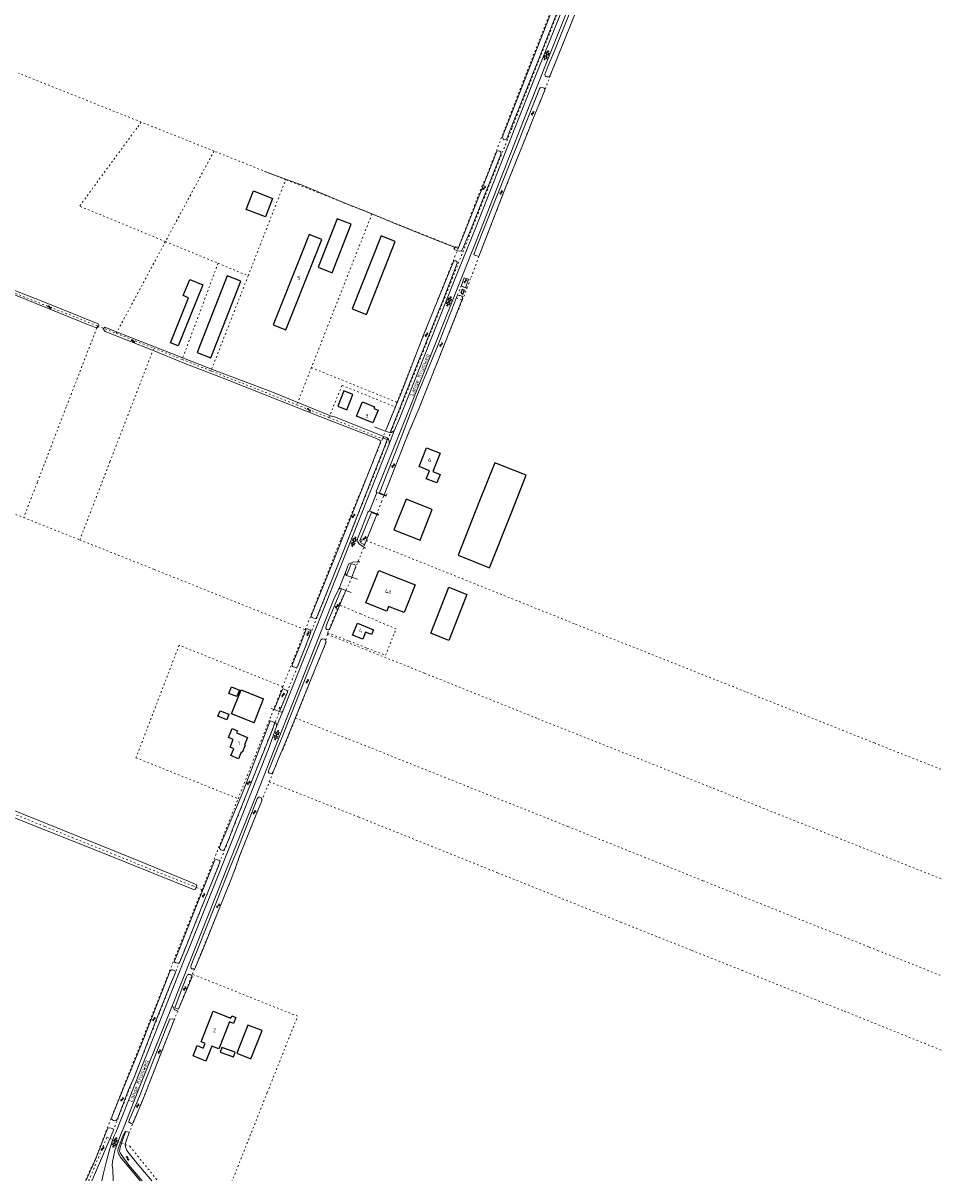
# Model space of a CAD drawing. Header units: metres. Extents: x 64961 to 73789, y 403835 to 410663.
# Tile 74 of 135: x 71258 to 71812, y 403860 to 404564. Entities that reach past the tile are written whole.
import ezdxf

# ---------------------------------------------------------------- set-up
doc = ezdxf.new("R2010")
doc.units = ezdxf.units.M
doc.linetypes.add('PERCEELGRENS', pattern=[2.5, 1, -1.5])
for name, color, linetype, lineweight in [('B-GEO-OG-GEBOUW_bijgebouw-G', 2, 'Continuous', 25), ('B-GEO-OG-GEBOUW_hoofdgebouw-G', 2, 'Continuous', 25), ('B-GEO-OG-GEBOUW_huisnr-T', 6, 'Continuous', 25), ('B-GEO-OG-GRENS_perceel-G', 253, 'PERCEELGRENS', 0), ('B-GEO-OG-GREPPEL_midslt-G', 253, 'Continuous', 0), ('B-GEO-OG-KUNSTWERK-G', 253, 'Continuous', 0), ('B-GEO-OG-MUUR-G', 253, 'Continuous', 0), ('B-GEO-OG-OVLIJNOBJ-G', 253, 'Continuous', 0), ('B-GEO-OG-SLOOT_insteek-G', 253, 'Continuous', 0), ('B-GEO-OG-STRAATNAAM-T', 7, 'Continuous', 35), ('B-GEO-OG-VERH_gesl-S', 253, 'Continuous', 0), ('B-GEO-OG-VERH_kntgesl-G', 253, 'Continuous', 0), ('B-GEO-OG-VERH_kntopen-G', 253, 'Continuous', 0), ('B-GEO-OG-WATER-S', 253, 'Continuous', 0), ('T22', 7, 'Continuous', 0)]:
    doc.layers.add(name, color=color, linetype=linetype, lineweight=lineweight)
doc.styles.add('isocp', font='isocp.shx')

# ---------------------------------------------------------------- blocks, each defined once
blk = doc.blocks.new('S05')
at = {"color": 0}
for p, q in [((0.08, 0.3), (0.38, 0.59)), ((0.11, -0.19), (0.41, 0.09)), ((0.38, 0.59), (0.68, 0.71)), ((0.41, 0.09), (0.71, 0.21)), ((0.68, 0.71), (1.01, 0.62)), ((0.71, 0.21), (1.02, 0.12)), ((1.01, 0.62), (1.33, 0.37)), ((1.02, 0.12), (1.36, -0.12)), ((1.33, 0.37), (1.66, 0.13)), ((1.66, 0.13), (1.97, 0.04)), ((1.97, 0.04), (2.28, 0.16)), ((2.28, 0.16), (2.58, 0.44)), ((1.36, -0.12), (1.68, -0.37)), ((1.68, -0.37), (2, -0.46)), ((2, -0.46), (2.31, -0.33)), ((2.31, -0.33), (2.61, -0.05))]:
    blk.add_line(p, q, dxfattribs=at)
blk = doc.blocks.new('S016')
at = {"color": 0, "linetype": 'Continuous'}
for points in [[(0.01, -0.38), (2.65, 1.15)], [(2.65, -1.15), (0.01, 0.38)], [(5.07, -1.15), (1.09, 1.15)], [(1.09, -1.15), (5.07, 1.15)], [(6.16, -0.38), (3.51, 1.15)], [(3.51, -1.15), (6.16, 0.37)]]:
    blk.add_lwpolyline(points, dxfattribs=at)

msp = doc.modelspace()

# ---------------------------------------------------------------- linework, layer by layer
at = {"layer": 'B-GEO-OG-GEBOUW_bijgebouw-G'}
for points in [[(71457.787, 404390.202), (71466.334, 404386.795), (71483.84, 404431.02), (71475.272, 404434.462), (71457.787, 404390.202)], [(71526.02, 404401.429), (71524.678, 404401.979), (71523.752, 404399.657), (71525.095, 404399.107), (71526.02, 404401.429)], [(71448.977, 404330.962), (71454.36, 404328.805), (71458.098, 404338.132), (71452.715, 404340.289), (71448.977, 404330.962)], [(71554.339, 404265.754), (71563.569, 404288.988), (71544.482, 404296.544), (71535.249, 404273.312)], [(71535.249, 404273.312), (71522.125, 404240.29), (71541.217, 404232.723), (71554.339, 404265.754)], [(71516.518, 404188.424), (71505.527, 404192.991), (71516.507, 404220.918), (71527.498, 404216.351), (71516.518, 404188.424)], [(71382.712, 404156.251), (71384.289, 404160.234)], [(71384.289, 404160.234), (71389.078, 404158.337)], [(71389.078, 404158.337), (71387.501, 404154.354)], [(71387.501, 404154.354), (71382.712, 404156.251)], [(71398.008, 404138.429), (71403.828, 404153.046)], [(71376.05, 404142.388), (71377.373, 404145.766)], [(71381.432, 404140.281), (71376.05, 404142.388)], [(71377.373, 404145.766), (71382.754, 404143.66)], [(71382.754, 404143.66), (71381.432, 404140.281)], [(71387.469, 403937.497), (71396.09, 403934.12), (71402.869, 403951.241), (71394.229, 403954.647), (71387.469, 403937.497)]]:
    msp.add_lwpolyline(points, dxfattribs=at)
at = {"layer": 'B-GEO-OG-GEBOUW_hoofdgebouw-G'}
for points in [[(71409.261, 404457.25), (71404.979, 404446.059), (71393.288, 404450.624), (71397.57, 404461.815), (71409.261, 404457.25)], [(71437.035, 404415.435), (71445.573, 404412.073), (71457.087, 404441.62), (71448.564, 404444.953), (71437.035, 404415.435)], [(71434.88, 404421.545), (71439.188, 404432.359), (71431.491, 404435.423), (71427.183, 404424.598)], [(71427.183, 404424.598), (71409.593, 404380.403), (71417.279, 404377.364), (71434.88, 404421.545)], [(71363.298, 404363.624), (71371.665, 404360.306), (71389.892, 404406.927), (71381.575, 404410.223), (71363.298, 404363.624)], [(71351.854, 404367.701), (71347.206, 404369.537), (71358.191, 404396.939), (71354.922, 404398.25), (71358.831, 404408.003), (71366.783, 404404.815), (71351.854, 404367.701)], [(71470.36, 404320.924), (71460.392, 404324.929), (71463.881, 404333.585), (71471.338, 404330.579), (71470.956, 404329.632), (71473.473, 404328.617), (71470.36, 404320.924)], [(71502.923, 404305.627), (71511.283, 404302.314), (71506.86, 404291.157), (71511.31, 404289.394), (71509.281, 404284.275), (71502.782, 404286.858), (71504.7, 404291.691), (71498.38, 404294.2), (71502.923, 404305.627)], [(71483.124, 404255.78), (71498.962, 404249.504), (71506.335, 404268.112), (71490.497, 404274.388), (71483.124, 404255.78)], [(71495.966, 404222.332), (71489.275, 404205.45), (71479.88, 404209.174), (71478.731, 404206.274), (71465.969, 404211.332), (71473.81, 404231.114), (71495.966, 404222.332)], [(71516.518, 404188.424), (71505.527, 404192.991), (71516.507, 404220.918), (71527.498, 404216.351), (71516.518, 404188.424)], [(71470.646, 404195.033), (71469.482, 404192.167), (71465.882, 404193.629), (71464.091, 404189.221), (71457.907, 404191.732), (71460.862, 404199.007), (71470.646, 404195.033)], [(71398.008, 404138.429), (71384.337, 404143.932), (71390.157, 404158.409), (71403.828, 404153.046)], [(71394.077, 404129.568), (71392.189, 404125.019), (71392.671, 404124.819), (71390.801, 404120.313), (71390.248, 404120.542), (71388.612, 404116.599), (71383.942, 404118.537), (71385.645, 404122.642), (71383.452, 404123.552), (71385.373, 404128.184), (71382.431, 404129.405), (71384.71, 404134.899), (71387.901, 404133.575), (71387.39, 404132.343), (71394.077, 404129.568)], [(71360.891, 403935.867), (71363.373, 403942.139), (71367.089, 403940.621), (71368.198, 403943.417), (71365.789, 403944.4), (71373.164, 403963.008), (71383.833, 403958.736), (71384.433, 403960.256), (71386.968, 403959.255), (71385.529, 403955.61), (71383.084, 403956.58), (71376.547, 403940.104), (71372.272, 403941.794), (71368.687, 403932.723), (71360.891, 403935.867)], [(71385.498, 403935.329), (71386.49, 403938.1), (71378.476, 403940.969), (71377.484, 403938.197), (71385.498, 403935.329)]]:
    msp.add_lwpolyline(points, dxfattribs=at)
at = {"layer": 'B-GEO-OG-GRENS_perceel-G'}
for points in [[(71608.516, 404645.216), (71612.028, 404643.653), (71611.147, 404641.545), (71589.626, 404587.493), (71554.903, 404500)], [(71565.48, 404500), (71567.045, 404503.916), (71574.265, 404521.54), (71579.033, 404534.243), (71591.322, 404564.771), (71605.364, 404599.861), (71616.313, 404626.038), (71621.991, 404639.22)], [(71550.73, 404500), (71564.218, 404534.853), (71564.254, 404534.869), (71584.269, 404586.21), (71586.22, 404591.024)], [(71329.366, 404503.71), (71254.741, 404533.434)], [(71329.366, 404503.71), (71326.643, 404500)], [(71338.68, 404500), (71329.366, 404503.71)], [(71326.643, 404500), (71291.856, 404452.61)], [(71373.634, 404486.077), (71338.68, 404500)], [(71554.903, 404500), (71518.815, 404409.066), (71518.834, 404409.058), (71475.206, 404300.2), (71475.206, 404300), (71394.875, 404098.682), (71373.163, 404043.492), (71355.581, 404000)], [(71522.148, 404426.923), (71536.545, 404464.649), (71539.144, 404470.062), (71550.73, 404500)], [(71530.934, 404411.713), (71534.786, 404422.02), (71551.056, 404463.897), (71565.48, 404500)], [(71373.634, 404486.077), (71344.091, 404431.054)], [(71417.265, 404468.698), (71373.634, 404486.077)], [(71394.425, 404410.282), (71417.265, 404468.698)], [(71469.696, 404447.815), (71417.265, 404468.698)], [(71344.091, 404431.054), (71291.856, 404452.61)], [(71469.696, 404447.815), (71432.907, 404354.405)], [(71522.148, 404426.923), (71469.696, 404447.815)], [(71344.091, 404431.054), (71314.137, 404375.264)], [(71344.091, 404431.054), (71376.118, 404417.837)], [(71484.929, 404333.301), (71522.148, 404426.923)], [(71376.118, 404417.837), (71354.268, 404359.373)], [(71376.118, 404417.837), (71394.425, 404410.282)], [(71394.425, 404410.282), (71371.805, 404352.429)], [(71529.94, 404409.117), (71530.934, 404411.713)], [(71527.526, 404402.815), (71524.029, 404404.199), (71521.097, 404396.884), (71524.691, 404395.41)], [(71524.691, 404395.41), (71527.526, 404402.815)], [(71527.526, 404402.815), (71529.94, 404409.117)], [(71252.884, 404399.518), (71302.842, 404379.736)], [(71466.385, 404249.288), (71472.738, 404265.131), (71475.524, 404272.948), (71487.987, 404304.563), (71492.338, 404315.477), (71498.227, 404329.277), (71513.902, 404368.686), (71524.691, 404395.41)], [(71302.329, 404378.506), (71283.734, 404330.401), (71266.175, 404284.677), (71257.87, 404263.194)], [(71302.329, 404378.506), (71302.842, 404379.736)], [(71302.842, 404379.736), (71314.137, 404375.264)], [(71314.137, 404375.264), (71336.968, 404366.223)], [(71291.969, 404249.649), (71310.325, 404297.147), (71336.968, 404366.223)], [(71336.968, 404366.223), (71354.268, 404359.373)], [(71354.268, 404359.373), (71371.805, 404352.429)], [(71432.907, 404354.405), (71423.99, 404331.765)], [(71432.907, 404354.405), (71484.929, 404333.301)], [(71371.805, 404352.429), (71372.303, 404352.232)], [(71372.303, 404352.232), (71423.99, 404331.765)], [(71443.54, 404324.024), (71451.514, 404343.619)], [(71451.514, 404343.619), (71483.821, 404330.513)], [(71483.821, 404330.513), (71484.929, 404333.301)], [(71423.99, 404331.765), (71443.54, 404324.024)], [(71476.114, 404311.126), (71483.821, 404330.513)], [(71443.54, 404324.024), (71476.114, 404311.126)], [(71429.129, 404194.996), (71450.867, 404250.109), (71476.114, 404311.126)], [(71246.056, 404267.928), (71257.87, 404263.194)], [(71257.87, 404263.194), (71291.969, 404249.649)], [(71291.969, 404249.649), (71337.254, 404231.68), (71429.129, 404194.996)], [(71466.385, 404249.288), (71457.435, 404226.967), (71453.614, 404218.295), (71449.631, 404210.152)], [(71466.385, 404249.288), (71524.526, 404226.091), (71593.599, 404198.363), (71697.783, 404157.035), (71775.356, 404126.161), (71865.389, 404090.502), (71903.479, 404075.143)], [(71442.808, 404193.128), (71455.92, 404188.052), (71466.702, 404183.888), (71478.028, 404179.48), (71484.414, 404195.526), (71462.924, 404204.605), (71449.631, 404210.152)], [(71449.631, 404210.152), (71442.808, 404193.128)], [(71415.411, 404160.376), (71422.731, 404178.774), (71429.129, 404194.996)], [(71442.581, 404192.194), (71440.78, 404184.768), (71435.266, 404171.336), (71423.285, 404141.277)], [(71442.808, 404193.128), (71442.581, 404192.194)], [(71442.581, 404192.194), (71501.781, 404168.574), (71570.722, 404140.899), (71675.075, 404099.504), (71752.268, 404068.781), (71842.454, 404033.061), (71880.542, 404017.704)], [(71415.411, 404160.376), (71352.423, 404185.595), (71326.17, 404117.135), (71388.307, 404092.258)], [(71388.307, 404092.258), (71415.411, 404160.376)], [(71407.277, 404102.573), (71413.857, 404118.945), (71415.568, 404122.155), (71423.285, 404141.277)], [(71423.285, 404141.277), (71455.747, 404128.436), (71504.427, 404109.036), (71588.943, 404075.321), (71671.079, 404042.408), (71772.292, 404002.016), (71777.368, 404000)], [(71183.053, 404110.661), (71201.214, 404103.4), (71227.017, 404092.485), (71248.881, 404084.213), (71270.744, 404075.349), (71287.33, 404068.659), (71313.289, 404058.213), (71332.011, 404050.585), (71343.726, 404045.9), (71360.795, 404039.206), (71366.25, 404036.823)], [(71366.401, 404000), (71376.746, 404025.241), (71384.105, 404043.342), (71386.301, 404049.032), (71389.914, 404059.187), (71398.86, 404081.625), (71407.277, 404102.573)], [(71407.277, 404102.573), (71461.698, 404081.073), (71546.165, 404047.249), (71621.093, 404017.166), (71664.308, 404000)], [(71366.25, 404036.823), (71388.307, 404092.258)], [(71366.25, 404036.823), (71351.598, 404000)], [(71351.598, 404000), (71310.883, 403897.675), (71301.362, 403872.878), (71295.237, 403859.879)], [(71355.581, 404000), (71348.685, 403982.942), (71326.362, 403926.301), (71310.417, 403885.647)], [(71360.478, 403985.55), (71366.401, 404000)], [(71664.308, 404000), (71694.815, 403987.882), (71756.994, 403963.103), (71843.978, 403928.133)], [(71777.368, 404000), (71860.054, 403967.158)], [(71341.971, 403939.102), (71360.478, 403985.55)], [(71406.03, 403913.52), (71424.52, 403960.01), (71360.478, 403985.55)], [(71319.64, 403882.017), (71320.104, 403884.016), (71324.746, 403896.095), (71330.573, 403909.921), (71341.971, 403939.102)], [(71406.03, 403913.52), (71384.696, 403859.879)], [(71297.391, 403859.879), (71308.454, 403886.42), (71310.417, 403885.647)], [(71310.417, 403885.647), (71319.64, 403882.017)], [(71319.64, 403882.017), (71322.486, 403880.897), (71338.253, 403861.341), (71339.435, 403859.879)]]:
    msp.add_lwpolyline(points, dxfattribs=at)
at = {"layer": 'B-GEO-OG-GREPPEL_midslt-G'}
msp.add_lwpolyline([(71520.321, 404427.419), (71508.3, 404432.165), (71493.699, 404438.08), (71482.212, 404442.713), (71467.73, 404448.741), (71452.806, 404454.671), (71438.451, 404460.666), (71426.819, 404465.49), (71417.778, 404468.791), (71407.814, 404472.349), (71404.414, 404473.608)], dxfattribs=at)
at = {"layer": 'B-GEO-OG-KUNSTWERK-G'}
for points in [[(71478.889, 404310.626), (71476.589, 404311.535), (71476.971, 404312.451)], [(71472.195, 404274.195), (71472.596, 404274.041)], [(71469.505, 404266.508), (71470.497, 404266.086)], [(71470.497, 404266.086), (71472.738, 404265.131)], [(71472.738, 404265.131), (71472.99, 404265.024)], [(71472.99, 404265.024), (71473.216, 404264.928)], [(71462.295, 404249.143), (71462.273, 404249.154), (71462.491, 404249.612)], [(71462.491, 404249.612), (71462.716, 404250.087), (71463.857, 404249.703), (71463.435, 404248.581), (71462.295, 404249.143)], [(71414.107, 404146.633), (71413.254, 404146.981), (71413.564, 404147.969), (71414.545, 404147.704)], [(71414.107, 404146.633), (71414.571, 404147.697), (71414.545, 404147.704)]]:
    msp.add_lwpolyline(points, dxfattribs=at)
at = {"layer": 'B-GEO-OG-MUUR-G'}
for points in [[(71477.143, 404277.056), (71477.781, 404276.806), (71477.682, 404276.619), (71474.092, 404278.052), (71474.146, 404278.23), (71474.238, 404278.194)], [(71474.238, 404278.194), (71477.143, 404277.056)], [(71469.487, 404266.465), (71469.398, 404266.499), (71469.293, 404266.325), (71469.411, 404266.281)], [(71469.411, 404266.281), (71472.704, 404265.047)], [(71470.497, 404266.086), (71469.487, 404266.465)], [(71472.99, 404265.024), (71473.018, 404265.137), (71470.497, 404266.086)], [(71472.704, 404265.047), (71472.97, 404264.947), (71472.99, 404265.024)]]:
    msp.add_lwpolyline(points, dxfattribs=at)
at = {"layer": 'B-GEO-OG-OVLIJNOBJ-G'}
msp.add_lwpolyline([(71328.658, 403859.879), (71316.768, 403874.261), (71315.885, 403875.63), (71315.552, 403876.394), (71315.374, 403877.176), (71315.217, 403877.959), (71315.216, 403878.606), (71315.254, 403879.448), (71318.298, 403887.577), (71319.607, 403889.987)], dxfattribs=at)
at = {"layer": 'B-GEO-OG-SLOOT_insteek-G'}
for points in [[(71578.123, 404531.983), (71577.545, 404531.256), (71577.015, 404531.212), (71576.201, 404531.221), (71575.554, 404531.459), (71575.038, 404531.907), (71574.897, 404532.568), (71576.786, 404537.61), (71580.321, 404545.985), (71593.025, 404577.347), (71613.283, 404629.253), (71614.594, 404630.443), (71615.596, 404630.531), (71616.412, 404630.427), (71617.102, 404629.773), (71617.337, 404629.113), (71617.343, 404628.602), (71617.123, 404627.974), (71605.364, 404599.861), (71591.322, 404564.771), (71578.123, 404531.983)], [(71587.056, 404591.77), (71551.137, 404500)], [(71554.257, 404500), (71554.419, 404500.43), (71571.277, 404542.182), (71584.707, 404576.224), (71589.819, 404590.667)], [(71562.154, 404500), (71571.707, 404523.913), (71572.097, 404524.581), (71573.231, 404524.708), (71573.952, 404524.603), (71574.544, 404524.251), (71574.948, 404523.688), (71574.936, 404523.157), (71567.045, 404503.916), (71565.48, 404500)], [(71534.786, 404422.02), (71531.65, 404422.966), (71533.096, 404427.074), (71543.605, 404453.695), (71559.21, 404492.629), (71562.154, 404500)], [(71565.48, 404500), (71551.056, 404463.897), (71534.786, 404422.02)], [(71551.791, 404493.446), (71551.663, 404493.231), (71549.965, 404492.854), (71549.212, 404494.24), (71549.639, 404496.173)], [(71551.137, 404500), (71549.639, 404496.173)], [(71551.791, 404493.446), (71554.257, 404500)], [(71520.321, 404427.419), (71519.564, 404426.455), (71521.829, 404425.498), (71523.916, 404425.145), (71524.459, 404425.682), (71524.867, 404426.349), (71529.391, 404437.426), (71548.047, 404483.972), (71548.228, 404484.713), (71548.066, 404485.563), (71547.453, 404486.086), (71546.808, 404486.229), (71545.75, 404485.989), (71545.472, 404485.494), (71543.269, 404479.786), (71524.194, 404431.89), (71522.52, 404427.836), (71521.727, 404427.656), (71520.72, 404427.928), (71520.321, 404427.419)], [(71303.655, 404380.317), (71303.117, 404380.955), (71271.432, 404393.75), (71208.45, 404418.513), (71169.039, 404434.301), (71140.479, 404445.468), (71136.768, 404446.976), (71135.115, 404447.448), (71131.163, 404448.517), (71130.975, 404446.868), (71135.504, 404445.086), (71145.592, 404440.815), (71176.691, 404428.012), (71206.785, 404416.807), (71252.948, 404398.487), (71298.281, 404379.987), (71301.704, 404378.816), (71302.708, 404378.753), (71303.458, 404379.368), (71303.655, 404380.317)], [(71489.429, 404344.069), (71501.198, 404374.686), (71518.871, 404417.963), (71519.313, 404419.01), (71519.649, 404419.393), (71520.844, 404419.275), (71521.434, 404418.998), (71521.581, 404417.845), (71513.798, 404397.563), (71494.405, 404349.304), (71480.767, 404314.933)], [(71528.553, 404408.215), (71525.722, 404408.976), (71523.946, 404403.936), (71526.535, 404402.869), (71528.553, 404408.215)], [(71489.436, 404317.126), (71496.959, 404337.045), (71509.764, 404367.897), (71521.133, 404397.028), (71521.575, 404398.018), (71522.632, 404398.333), (71523.295, 404398.304), (71524.38, 404397.862), (71524.767, 404397.185), (71524.756, 404396.484), (71513.902, 404368.686), (71498.227, 404329.277), (71491.598, 404313.744)], [(71478.889, 404310.626), (71477.172, 404305.672), (71470.186, 404288.336), (71452.552, 404243.411), (71436.175, 404202.574), (71435.615, 404201.923), (71434.401, 404202.079), (71433.432, 404202.37), (71432.533, 404203.041), (71432.661, 404203.478), (71446.673, 404237.905), (71469.145, 404294.572), (71474.858, 404309.09), (71474.769, 404310.169), (71474.158, 404310.578), (71473.396, 404310.929), (71472.484, 404311.202), (71438.024, 404324.778), (71380.292, 404347.653), (71355.825, 404356.995), (71336.222, 404365.09), (71307.489, 404376.463), (71306.259, 404377.944), (71307.157, 404378.902), (71312.711, 404376.848), (71333.415, 404368.597), (71373.658, 404352.856), (71408.149, 404339.792), (71445.543, 404324.736)], [(71478.005, 404315.74), (71487.302, 404338.537), (71489.429, 404344.069)], [(71485.473, 404306.682), (71489.436, 404317.126)], [(71488.696, 404306.361), (71491.598, 404313.744)], [(71485.473, 404306.682), (71481.432, 404296.388), (71474.238, 404278.194)], [(71477.143, 404277.056), (71488.696, 404306.361)], [(71462.491, 404249.612), (71469.411, 404266.281)], [(71465.465, 404246.992), (71472.704, 404265.047)], [(71469.411, 404266.281), (71469.487, 404266.465)], [(71469.487, 404266.465), (71469.505, 404266.508)], [(71472.704, 404265.047), (71472.738, 404265.131)], [(71462.295, 404249.143), (71463.027, 404247.822), (71464.285, 404247.092), (71465.465, 404246.992)], [(71456.385, 404233.562), (71457.17, 404235.014), (71458.249, 404234.891), (71459.304, 404234.579), (71460.003, 404233.371)], [(71454.283, 404228.008), (71456.385, 404233.562)], [(71457.435, 404226.967), (71460.003, 404233.371)], [(71453.843, 404218.837), (71444.042, 404195.625), (71443.387, 404194.992), (71442.248, 404195.205), (71441.617, 404195.785), (71441.628, 404196.429), (71442.362, 404198.369), (71451.099, 404219.876)], [(71429.787, 404195.3), (71429.433, 404194.785), (71426.427, 404186.624), (71421.034, 404173.127), (71421.365, 404172.694), (71423.47, 404172.089), (71424.482, 404172.378), (71429.433, 404185.411), (71430.959, 404189.255), (71432.039, 404192.26)], [(71430.258, 404195.476), (71429.787, 404195.3)], [(71431.855, 404194.965), (71430.258, 404195.476)], [(71432.49, 404194.159), (71431.855, 404194.965)], [(71432.039, 404192.26), (71432.49, 404194.159)], [(71414.541, 404128.343), (71414.836, 404129.01), (71416.726, 404133.975), (71427.147, 404160.083), (71438.652, 404188.818), (71439.666, 404189.569), (71441.089, 404189.302), (71441.552, 404188.607), (71441.79, 404187.72), (71441.704, 404187.018), (71435.266, 404171.336), (71418.168, 404129.088)], [(71410.175, 404146.503), (71415.239, 404158.895), (71415.938, 404159.018), (71417.937, 404158.132), (71418.411, 404157.146), (71414.545, 404147.704)], [(71414.107, 404146.633), (71413.567, 404145.315)], [(71407.838, 404139.602), (71390.8, 404095.124), (71377.027, 404062.82), (71377.038, 404061.893), (71377.823, 404061.239), (71379.324, 404060.822), (71380.09, 404061.665), (71382.408, 404067.222), (71386.629, 404078.352), (71409.502, 404134.721), (71410.632, 404138.618)], [(71412, 404122.366), (71414.541, 404128.343)], [(71415.055, 404121.854), (71418.168, 404129.088)], [(71406.77, 404109.216), (71412, 404122.366)], [(71415.055, 404121.854), (71414.521, 404120.598), (71409.672, 404108.53)], [(71189.39, 404106.432), (71253.356, 404080.15), (71304.79, 404059.73), (71336.991, 404046.807), (71361.263, 404037.106), (71362.144, 404037.166), (71362.671, 404037.852), (71363.12, 404039.419), (71362.884, 404039.908), (71361.415, 404040.729), (71326.936, 404054.9), (71271.041, 404077.399), (71227.064, 404094.979), (71191.592, 404109.053)], [(71409.672, 404108.53), (71408.932, 404107.564), (71408.399, 404107.454), (71407.147, 404107.858), (71406.76, 404108.355), (71406.77, 404109.216)], [(71399.992, 404092.139), (71400.66, 404093.112), (71401.096, 404093.318), (71402.299, 404092.799), (71402.722, 404092.118), (71402.637, 404091.023)], [(71386.554, 404057.975), (71388.043, 404061.685), (71399.992, 404092.139)], [(71402.637, 404091.023), (71398.86, 404081.625), (71389.157, 404057.287)], [(71383.898, 404051.742), (71386.554, 404057.975)], [(71355.697, 404000), (71363.283, 404019.056), (71376.146, 404050.87), (71377.16, 404053.965), (71377.159, 404054.396), (71376.512, 404054.943), (71375.788, 404055.177), (71374.965, 404055.255), (71374.221, 404055.097), (71374.065, 404054.882), (71362.803, 404026.75), (71352.186, 404000)], [(71363.292, 404000), (71374.725, 404028.625), (71383.898, 404051.742)], [(71386.759, 404050.218), (71389.157, 404057.287)], [(71386.759, 404050.218), (71384.105, 404043.342), (71376.746, 404025.241), (71366.547, 404000)], [(71349.648, 403993.604), (71349.571, 403993.017), (71350.335, 403992.528), (71351.432, 403992.275), (71352.156, 403992.276), (71352.919, 403993.021), (71355.697, 404000)], [(71352.186, 404000), (71349.648, 403993.604)], [(71366.547, 404000), (71362.419, 403989.783), (71361.95, 403988.999), (71361.402, 403988.744), (71360.776, 403988.723), (71360.247, 403988.84), (71359.757, 403989.231), (71359.58, 403989.72), (71359.599, 403990.171), (71359.814, 403990.778), (71360.516, 403993.05), (71363.292, 404000)], [(71319.219, 403917.771), (71321.757, 403924.118), (71329.057, 403942.043), (71347.052, 403987.55), (71347.599, 403987.982), (71347.991, 403988.159), (71348.422, 403988.12), (71349.048, 403987.925), (71349.813, 403987.515), (71350.127, 403986.791), (71349.971, 403986.027), (71347.668, 403980.502), (71337.869, 403956.191), (71325.184, 403923.241), (71322.333, 403917.109), (71322.041, 403916.169), (71314.859, 403897.598), (71314.195, 403896.52), (71313.333, 403896.46), (71312.511, 403896.616), (71311.884, 403896.968), (71311.374, 403897.613), (71311.744, 403899.121), (71319.219, 403917.771)], [(71352.035, 403964.217), (71349.782, 403965.017), (71353.744, 403975.478), (71356.866, 403983.98), (71357.413, 403985.097), (71358, 403985.391), (71359.057, 403985.392), (71359.605, 403985.236), (71360.213, 403984.709), (71360.292, 403983.965), (71352.035, 403964.217)], [(71328.976, 403912.83), (71326.634, 403907.481), (71322.085, 403896.706), (71321.91, 403895.845), (71322.204, 403895.453), (71323.184, 403894.808), (71324.378, 403895.221), (71331.718, 403912.618), (71334.138, 403919.004), (71341.203, 403937.164), (71349.62, 403958.175), (71346.726, 403958.447), (71339.222, 403939.511), (71332.079, 403921.312), (71331.611, 403919.823), (71328.976, 403912.83)], [(71307.895, 403889.054), (71301.64, 403872.765), (71295.57, 403859.879)], [(71307.895, 403889.054), (71309.026, 403892.001), (71310.217, 403892.091), (71311.659, 403891.711), (71312.515, 403891.256), (71312.234, 403890.048), (71301.609, 403865.036), (71299.352, 403859.879)], [(71329.975, 403859.879), (71321.787, 403869.411), (71317.079, 403875.886), (71316.452, 403876.923), (71316.235, 403877.765), (71316.273, 403878.979), (71316.526, 403880.35), (71318.067, 403884.659), (71319.92, 403890.027), (71322.114, 403889.266), (71320.104, 403884.016), (71319.637, 403882.038), (71319.854, 403880.53), (71320.346, 403878.808), (71321.209, 403877.595), (71326.935, 403870.416), (71335.854, 403859.879)]]:
    msp.add_lwpolyline(points, dxfattribs=at)
at = {"layer": 'B-GEO-OG-VERH_kntgesl-G'}
for points in [[(72000, 404568.242), (71977.429, 404577.269), (71865.422, 404622.206), (71761.907, 404663.685), (71673.889, 404698.633), (71650.996, 404707.623), (71648.346, 404707.825), (71646.369, 404707.424), (71644.434, 404706.604), (71643.002, 404705.028), (71640.349, 404701.705), (71639.161, 404698.664), (71620.127, 404651.573), (71610.634, 404627.589), (71601.912, 404604.97), (71564.24, 404510.358), (71560.159, 404500)], [(71556.694, 404500), (71567.829, 404528.26), (71590.012, 404583.749)], [(71560.159, 404500), (71533.469, 404432.249), (71497.375, 404341.765), (71473.605, 404281.991)], [(71483.297, 404315.916), (71486.318, 404322.864), (71519.741, 404407.161), (71532.906, 404439.627), (71556.694, 404500)], [(71483.297, 404315.916), (71480.195, 404307.754)], [(71415.563, 404145.532), (71428.577, 404177.996), (71451.255, 404234.798), (71473.582, 404290.971), (71480.195, 404307.754)], [(71472.632, 404278.428), (71468.388, 404267.772), (71468.201, 404267.261)], [(71472.632, 404278.428), (71472.261, 404279.113), (71472.805, 404280.546), (71473.605, 404281.991)], [(71472.632, 404278.428), (71478.203, 404276.235), (71478.745, 404277.686)], [(71468.201, 404267.261), (71467.236, 404266.418), (71465.356, 404261.667), (71460.833, 404250.331), (71461.139, 404248.234), (71462.346, 404246.765), (71465.785, 404244.685)], [(71468.201, 404267.261), (71473.733, 404265.021), (71473.478, 404264.424)], [(71455.45, 404234.801), (71454.027, 404231.101)], [(71462.445, 404236.277), (71460.78, 404236.281), (71458.113, 404236.078), (71456.175, 404235.339), (71455.45, 404234.801)], [(71455.567, 404235.107), (71455.45, 404234.801)], [(71454.027, 404231.101), (71453.684, 404229.753), (71453.793, 404228.523), (71454.197, 404228.036), (71454.283, 404228.008)], [(71454.283, 404228.008), (71457.435, 404226.967)], [(71457.435, 404226.967), (71460.947, 404225.807)], [(71449.748, 404220.104), (71449.321, 404219.436), (71446.273, 404213.093), (71423.564, 404155.646), (71409.945, 404121.622), (71401.264, 404099.363), (71381.258, 404049.369), (71361.545, 404000)], [(71451.099, 404219.876), (71450.715, 404220.021), (71449.748, 404220.104)], [(71453.843, 404218.837), (71451.099, 404219.876)], [(71457.164, 404217.58), (71453.843, 404218.837)], [(71408.386, 404147.13), (71410.175, 404146.503)], [(71410.175, 404146.503), (71413.567, 404145.314)], [(71415.563, 404145.532), (71411.626, 404136.072)], [(71413.567, 404145.314), (71414.548, 404144.97), (71415.171, 404145.11), (71415.563, 404145.532)], [(71357.877, 404000), (71383.433, 404063.704), (71406.589, 404121.979), (71411.626, 404136.072)], [(71407.838, 404139.602), (71406.92, 404139.916)], [(71410.632, 404138.618), (71410.571, 404138.673), (71407.838, 404139.602)], [(71411.626, 404136.072), (71411.65, 404137.152), (71411.414, 404137.925), (71410.632, 404138.618)], [(71313.82, 403889.293), (71355.951, 403995.198), (71357.877, 404000)], [(71361.545, 404000), (71358.871, 403993.302), (71348.39, 403966.699)], [(71348.39, 403966.699), (71348.548, 403965.877), (71349.352, 403964.371), (71349.725, 403963.921), (71351.841, 403963.121)], [(71312.349, 403859.879), (71312.331, 403859.975), (71311.995, 403866.9), (71311.709, 403869.216), (71311.908, 403871.699), (71312.435, 403874.388), (71313.374, 403878.418), (71316.762, 403887.735), (71319.342, 403894.04), (71328.449, 403917.472)], [(71305.356, 403859.879), (71306.499, 403864.595), (71308.273, 403871.799), (71309.861, 403877.981), (71311.26, 403882.861), (71312.738, 403886.829), (71313.82, 403889.293)]]:
    msp.add_lwpolyline(points, dxfattribs=at)
at = {"layer": 'B-GEO-OG-VERH_kntopen-G'}
for points in [[(71445.939, 404324.855), (71476.971, 404312.451)], [(71471.298, 404318.459), (71476.665, 404316.233), (71478.005, 404315.74)], [(71479.692, 404310.851), (71479.434, 404311.172), (71478.687, 404311.883), (71477.299, 404312.32), (71476.971, 404312.451)], [(71478.005, 404315.74), (71479.708, 404315.115), (71480.62, 404314.917), (71480.767, 404314.933)], [(71480.767, 404314.933), (71481.324, 404314.995)], [(71481.324, 404314.995), (71481.584, 404315.024), (71483.297, 404315.916)], [(71480.195, 404307.754), (71480.185, 404308.606), (71480.114, 404309.779), (71479.857, 404310.647), (71479.692, 404310.851)]]:
    msp.add_lwpolyline(points, dxfattribs=at)
at = {"layer": 'T22'}
for points in [[(71445.939, 404324.855), (71445.543, 404324.736)], [(71454.027, 404231.101), (71449.748, 404220.104)], [(71328.449, 403917.472), (71348.39, 403966.699)]]:
    msp.add_lwpolyline(points, dxfattribs=at)

# ---------------------------------------------------------------- block references
at = {"layer": 'B-GEO-OG-VERH_gesl-S'}
for p, rotation in [((71577.105, 404547.157), 246.1015221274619), ((71515.487, 404391.775), 69.0817950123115), ((71457.531, 404245.639), 68.1560230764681), ((71410.686, 404128.052), 70.55043123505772), ((71314.299, 403886.083), 250.7856881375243)]:
    msp.add_blockref('S016', p, dxfattribs=dict(at, rotation=rotation))
at = {"layer": 'B-GEO-OG-WATER-S'}
for p, rotation in [((71567.865, 404510.357), 249.7524984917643), ((71537.628, 404462.428), 67.23027336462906), ((71548.097, 404459.582), 74.39306952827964), ((71526.857, 404408.302), 252.5981120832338), ((71274.971, 404390.82), 160.315357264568), ((71502.58, 404373.15), 68.82666847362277), ((71325.631, 404370.169), 156.9745079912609), ((71511.441, 404367.084), 68.28370952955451), ((71432.621, 404328.386), 156.9217785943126), ((71482.262, 404293.482), 65.28090615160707), ((71458.166, 404262.966), 68.28370952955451), ((71464.75, 404249.411), 61.17916405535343), ((71447.983, 404207.944), 65.92116276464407), ((71430.919, 404194.034), 259.9820655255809), ((71430.053, 404162.41), 68.90078775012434), ((71415.364, 404154.021), 71.81873102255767), ((71394.236, 404100.657), 63.56312708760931), ((71397.824, 404082.727), 67.6666115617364), ((71366.986, 404032.238), 70.67751762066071), ((71375.786, 404025.827), 68.35809950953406), ((71356.102, 403978.109), 250.9855940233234), ((71337.532, 403959.497), 248.1560230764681), ((71340.731, 403939.769), 250.1881881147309), ((71318.154, 403910.817), 249.2628518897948), ((71326.892, 403904.251), 70.78568813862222), ((71306.315, 403880.699), 244.7927787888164), ((71320.117, 403874.517), 310.0109577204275)]:
    msp.add_blockref('S05', p, dxfattribs=dict(at, rotation=rotation))

# ---------------------------------------------------------------- texts
at = {"layer": 'B-GEO-OG-GEBOUW_huisnr-T', "style": 'isocp'}
for s, p in [('5', (71424.299, 404407.629)), ('3', (71465.719, 404323.792)), ('6', (71503.864, 404297.024)), ('4a', (71477.571, 404217.107)), ('4', (71461.764, 404193.273)), ('1', (71388.093, 404124.744)), ('2', (71373.017, 403950.215))]:
    msp.add_text(s, height=2.5, dxfattribs=at).set_placement(p)
at = {"layer": 'B-GEO-OG-STRAATNAAM-T', "style": 'isocp'}
for rotation, p in [(68.156023, (71494.889, 404337.042)), (68.538936, (71324.035, 403907.556))]:
    msp.add_text('Lange Kruisweg', height=2.5, rotation=rotation, dxfattribs=at).set_placement(p)

doc.saveas('drawing.dxf')
